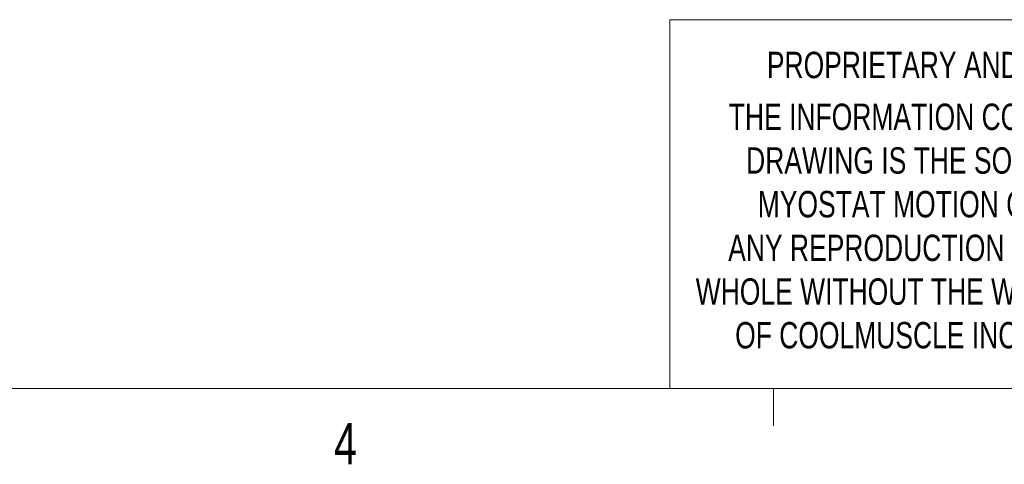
# Model space of a CAD drawing. Header units: millimetres. Extents: x 11 to 421, y 5 to 275.
# Tile 7 of 10: x 222 to 279, y 6 to 31. Entities that reach past the tile are written whole.
import ezdxf

# ---------------------------------------------------------------- set-up
doc = ezdxf.new("R2010")
doc.units = ezdxf.units.MM
doc.styles.add('SLDTEXTSTYLE0', font='TXT', dxfattribs={"width": 0.75})

# ---------------------------------------------------------------- blocks, each defined once
blk = doc.blocks.new('SW_NOTE_1')
at = {"color": 0, "linetype": 'Continuous', "lineweight": 0, "char_height": 1.524, "attachment_point": 1, "style": 'SLDTEXTSTYLE0'}
for s, insert in [('THE INFORMATION CONTAINED IN THIS', (0, 1.965)), ('DRAWING IS THE SOLE PROPERTY OF', (1, -0.559)), ('MYOSTAT MOTION CONTROL INC. ', (1.674, -3.083)), ('ANY REPRODUCTION IN PART OR AS A', (-0.035, -5.607)), ('WHOLE WITHOUT THE WRITTEN PERMISSION', (-1.911, -8.131)), ('OF COOLMUSCLE INC. IS PROHIBITED.', (0.366, -10.655))]:
    blk.add_mtext(s, dxfattribs=dict(at, insert=insert))

msp = doc.modelspace()

# ---------------------------------------------------------------- linework, layer by layer
at = {"color": 7, "linetype": 'Continuous', "lineweight": 0}
for p, q in [((259.9535, 31.2781), (259.9535, 9.9587)), ((302.9194, 31.2781), (259.9535, 31.2781)), ((415.9568, 9.9587), (15.9068, 9.9587)), ((265.9317, 9.9587), (265.9317, 7.8048))]:
    msp.add_line(p, q, dxfattribs=at)

# ---------------------------------------------------------------- block references
msp.add_blockref('SW_NOTE_1', (263.3542, 24.4643), dxfattribs=at)

# ---------------------------------------------------------------- texts
at = {"color": 7, "linetype": 'Continuous', "lineweight": 0, "attachment_point": 1, "style": 'SLDTEXTSTYLE0'}
for s, insert, char_height in [('PROPRIETARY AND CONFIDENTIAL', (265.5535, 29.4237), 1.524), ('4', (240.5412, 7.9686), 2.3813)]:
    msp.add_mtext(s, dxfattribs=dict(at, insert=insert, char_height=char_height))

doc.saveas('drawing.dxf')
